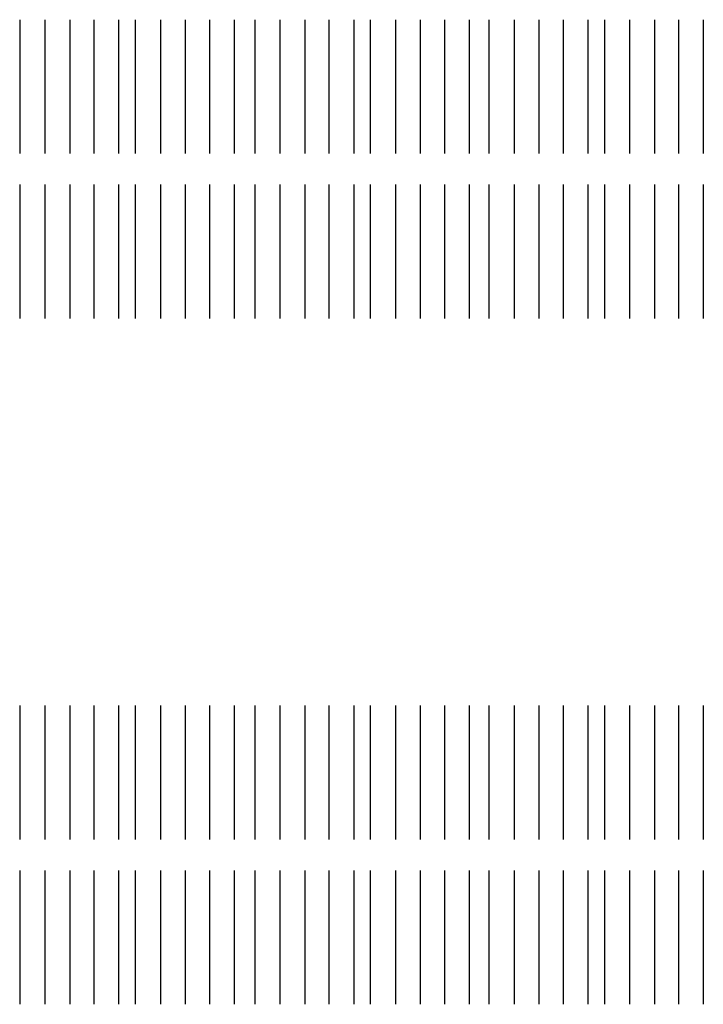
# Model space of a CAD drawing. Extents: x -52 to 1269, y -1249 to 655.
import ezdxf

# ---------------------------------------------------------------- set-up
doc = ezdxf.new("R2010")
doc.units = 0
doc.layers.add('3D-A-AEX', color=1, linetype='Continuous')

msp = doc.modelspace()

# ---------------------------------------------------------------- linework, layer by layer
at = {"layer": '3D-A-AEX'}
for p, q in [((-52.4, 655.2), (-52.4, 396.2)), ((-3.6, 655.2), (-3.6, 396.2)), ((44.2, 655.2), (44.2, 396.2)), ((91, 655.2), (91, 396.2)), ((138.8, 655.2), (138.8, 396.2)), ((170.7, 655.2), (170.7, 396.2)), ((219.5, 655.2), (219.5, 396.2)), ((267.3, 655.2), (267.3, 396.2)), ((314.2, 655.2), (314.2, 396.2)), ((362, 655.2), (362, 396.2)), ((401.8, 655.2), (401.8, 396.2)), ((450.6, 655.2), (450.6, 396.2)), ((498.4, 655.2), (498.4, 396.2)), ((545.2, 655.2), (545.2, 396.2)), ((593.1, 655.2), (593.1, 396.2)), ((624.9, 655.2), (624.9, 396.2)), ((673.7, 655.2), (673.7, 396.2)), ((721.6, 655.2), (721.6, 396.2)), ((768.4, 655.2), (768.4, 396.2)), ((816.2, 655.2), (816.2, 396.2)), ((854.4, 655.2), (854.4, 396.2)), ((903.2, 655.2), (903.2, 396.2)), ((951.1, 655.2), (951.1, 396.2)), ((997.9, 655.2), (997.9, 396.2)), ((1045.7, 655.2), (1045.7, 396.2)), ((1077.6, 655.2), (1077.6, 396.2)), ((1126.4, 655.2), (1126.4, 396.2)), ((1174.2, 655.2), (1174.2, 396.2)), ((1221, 655.2), (1221, 396.2)), ((1268.8, 655.2), (1268.8, 396.2)), ((-52.4, 336.4), (-52.4, 77.4)), ((-3.6, 336.4), (-3.6, 77.4)), ((44.2, 336.4), (44.2, 77.4)), ((91, 336.4), (91, 77.4)), ((138.8, 336.4), (138.8, 77.4)), ((170.7, 336.4), (170.7, 77.4)), ((219.5, 336.4), (219.5, 77.4)), ((267.3, 336.4), (267.3, 77.4)), ((314.2, 336.4), (314.2, 77.4)), ((362, 336.4), (362, 77.4)), ((401.8, 336.4), (401.8, 77.4)), ((450.6, 336.4), (450.6, 77.4)), ((498.4, 336.4), (498.4, 77.4)), ((545.2, 336.4), (545.2, 77.4)), ((593.1, 336.4), (593.1, 77.4)), ((624.9, 336.4), (624.9, 77.4)), ((673.7, 336.4), (673.7, 77.4)), ((721.6, 336.4), (721.6, 77.4)), ((768.4, 336.4), (768.4, 77.4)), ((816.2, 336.4), (816.2, 77.4)), ((854.4, 336.4), (854.4, 77.4)), ((903.2, 336.4), (903.2, 77.4)), ((951.1, 336.4), (951.1, 77.4)), ((997.9, 336.4), (997.9, 77.4)), ((1045.7, 336.4), (1045.7, 77.4)), ((1077.6, 336.4), (1077.6, 77.4)), ((1126.4, 336.4), (1126.4, 77.4)), ((1174.2, 336.4), (1174.2, 77.4)), ((1221, 336.4), (1221, 77.4)), ((1268.8, 336.4), (1268.8, 77.4)), ((-52.4, -670.9), (-52.4, -929.9)), ((-3.6, -670.9), (-3.6, -929.9)), ((44.2, -670.9), (44.2, -929.9)), ((91, -670.9), (91, -929.9)), ((138.8, -670.9), (138.8, -929.9)), ((170.7, -670.9), (170.7, -929.9)), ((219.5, -670.9), (219.5, -929.9)), ((267.3, -670.9), (267.3, -929.9)), ((314.2, -670.9), (314.2, -929.9)), ((362, -670.9), (362, -929.9)), ((401.8, -670.9), (401.8, -929.9)), ((450.6, -670.9), (450.6, -929.9)), ((498.4, -670.9), (498.4, -929.9)), ((545.2, -670.9), (545.2, -929.9)), ((593.1, -670.9), (593.1, -929.9)), ((624.9, -670.9), (624.9, -929.9)), ((673.7, -670.9), (673.7, -929.9)), ((721.6, -670.9), (721.6, -929.9)), ((768.4, -670.9), (768.4, -929.9)), ((816.2, -670.9), (816.2, -929.9)), ((854.4, -670.9), (854.4, -929.9)), ((903.2, -670.9), (903.2, -929.9)), ((951.1, -670.9), (951.1, -929.9)), ((997.9, -670.9), (997.9, -929.9)), ((1045.7, -670.9), (1045.7, -929.9)), ((1077.6, -670.9), (1077.6, -929.9)), ((1126.4, -670.9), (1126.4, -929.9)), ((1174.2, -670.9), (1174.2, -929.9)), ((1221, -670.9), (1221, -929.9)), ((1268.8, -670.9), (1268.8, -929.9)), ((-52.4, -989.6), (-52.4, -1248.6)), ((-3.6, -989.6), (-3.6, -1248.6)), ((44.2, -989.6), (44.2, -1248.6)), ((91, -989.6), (91, -1248.6)), ((138.8, -989.6), (138.8, -1248.6)), ((170.7, -989.6), (170.7, -1248.6)), ((219.5, -989.6), (219.5, -1248.6)), ((267.3, -989.6), (267.3, -1248.6)), ((314.2, -989.6), (314.2, -1248.6)), ((362, -989.6), (362, -1248.6)), ((401.8, -989.6), (401.8, -1248.6)), ((450.6, -989.6), (450.6, -1248.6)), ((498.4, -989.6), (498.4, -1248.6)), ((545.2, -989.6), (545.2, -1248.6)), ((593.1, -989.6), (593.1, -1248.6)), ((624.9, -989.6), (624.9, -1248.6)), ((673.7, -989.6), (673.7, -1248.6)), ((721.6, -989.6), (721.6, -1248.6)), ((768.4, -989.6), (768.4, -1248.6)), ((816.2, -989.6), (816.2, -1248.6)), ((854.4, -989.6), (854.4, -1248.6)), ((903.2, -989.6), (903.2, -1248.6)), ((951.1, -989.6), (951.1, -1248.6)), ((997.9, -989.6), (997.9, -1248.6)), ((1045.7, -989.6), (1045.7, -1248.6)), ((1077.6, -989.6), (1077.6, -1248.6)), ((1126.4, -989.6), (1126.4, -1248.6)), ((1174.2, -989.6), (1174.2, -1248.6)), ((1221, -989.6), (1221, -1248.6)), ((1268.8, -989.6), (1268.8, -1248.6))]:
    msp.add_line(p, q, dxfattribs=at)

doc.saveas('drawing.dxf')
